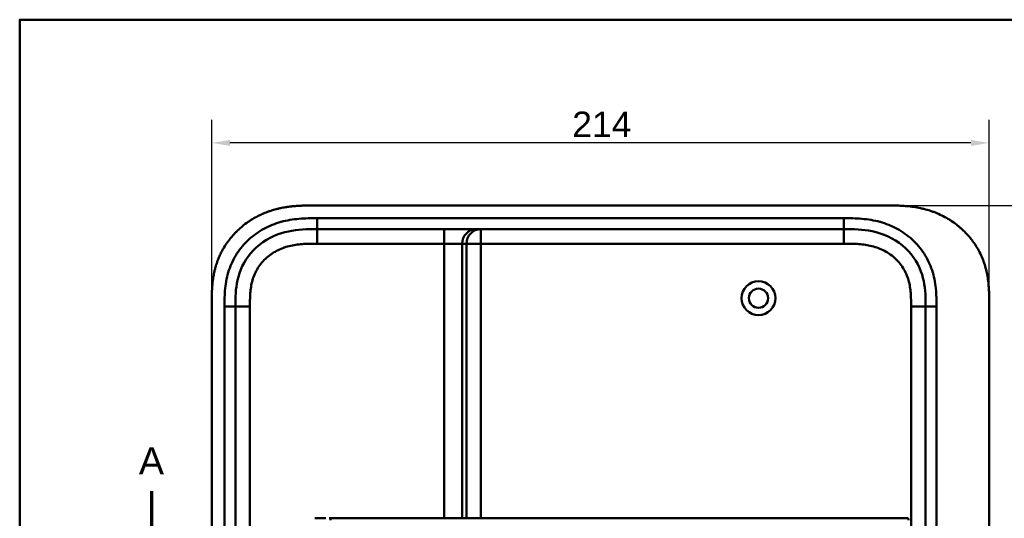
# Model space of a CAD drawing. Header units: millimetres. Extents: x 20 to 833, y 20 to 574.
# Tile 11 of 21: x 20 to 291, y 437 to 574. Entities that reach past the tile are written whole.
import ezdxf

# ---------------------------------------------------------------- set-up
doc = ezdxf.new("R2010")
doc.units = ezdxf.units.MM
doc.header["$LTSCALE"] = 2
for name, color, linetype, lineweight in [('Bemaßungen(DIN)', 7, 'Continuous', 25), ('Schnittansichtslinien(DIN)', 7, 'Continuous', 70), ('Sichtbare Kanten(DIN)', 7, 'Continuous', 50), ('Sichtbare tangentiale Kanten(DIN)', 7, 'Continuous', 50), ('Skizziergeometrie(DIN)', 7, 'Continuous', 50)]:
    doc.layers.add(name, color=color, linetype=linetype, lineweight=lineweight)
doc.styles.add('Aktuell-DINGroßer Text', font='arial.ttf')
doc.styles.add('STANDARD-DIN~0', font='arial.ttf')
doc.dimstyles.new('CAD-LAN', dxfattribs={"dimscale": 2, "dimtxt": 3.5, "dimasz": 2.5, "dimexe": 3.175, "dimexo": 0, "dimgap": 0.8, "dimtad": 1, "dimrnd": 1e-08, "dimtxsty": 'STANDARD-DIN~0', "dimcen": 0.09, "dimdle": 10, "dimclrd": 250, "dimclre": 250, "dimclrt": 250, "dimadec": 0, "dimazin": 2, "dimtfac": 1, "dimtmove": 0, "dimatfit": 3, "dimfxl": 1, "dimtolj": 1, "dimtzin": 0, "dimlwd": 25, "dimlwe": 25, "dimarcsym": 0})

# ---------------------------------------------------------------- blocks, each defined once
blk = doc.blocks.new('Ränder Standardrahmen')
at = {"layer": 'Skizziergeometrie(DIN)', "flags": 128}
blk.add_lwpolyline([(10, 10), (10, 287), (410, 287), (410, 10), (10, 10)], dxfattribs=at)
blk = doc.blocks.new('*D23')
at = {"layer": 'Bemaßungen(DIN)', "color": 250, "linetype": 'Continuous', "lineweight": 25, "true_color": 0x3f3f3f, "transparency": 16777216}
for p, q in [((72.88, 496.1), (72.88, 546.45)), ((286.88, 496.1), (286.88, 546.45)), ((281.88, 540.1), (77.88, 540.1))]:
    blk.add_line(p, q, dxfattribs=at)
at = {"layer": 'Bemaßungen(DIN)', "color": 250, "linetype": 'Continuous', "true_color": 0x3f3f3f, "transparency": 16777216}
for points in [[(77.88, 540.93), (77.88, 539.27), (72.88, 540.1)], [(281.88, 540.93), (281.88, 539.27), (286.88, 540.1)]]:
    blk.add_solid(points, dxfattribs=at)
at = {"layer": 'Defpoints', "color": 0, "linetype": 'Continuous', "transparency": 16777216}
for p in [(72.88, 540.1), (72.88, 496.1), (286.88, 496.1)]:
    blk.add_point(p, dxfattribs=at)
at = {"layer": 'Bemaßungen(DIN)', "color": 250, "linetype": 'Continuous', "lineweight": 25, "true_color": 0x3f3f3f, "transparency": 16777216, "insert": (172.11, 548.73), "char_height": 7, "attachment_point": 1, "style": 'STANDARD-DIN~0'}
blk.add_mtext('\\A1;214', dxfattribs=at)
blk = doc.blocks.new('*D24')
at = {"layer": 'Bemaßungen(DIN)', "color": 250, "linetype": 'Continuous', "lineweight": 25, "true_color": 0x3f3f3f, "transparency": 16777216}
for p, q in [((258.84, 522.88), (345.75, 522.88)), ((339.4, 517.88), (339.4, 282.88)), ((259.4, 277.88), (345.75, 277.88))]:
    blk.add_line(p, q, dxfattribs=at)
at = {"layer": 'Bemaßungen(DIN)', "color": 250, "linetype": 'Continuous', "true_color": 0x3f3f3f, "transparency": 16777216}
for points in [[(338.57, 517.88), (340.24, 517.88), (339.4, 522.88)], [(338.57, 282.88), (340.24, 282.88), (339.4, 277.88)]]:
    blk.add_solid(points, dxfattribs=at)
at = {"layer": 'Defpoints', "color": 0, "linetype": 'Continuous', "transparency": 16777216}
for p in [(258.84, 522.88), (259.4, 277.88), (339.4, 277.88)]:
    blk.add_point(p, dxfattribs=at)
at = {"layer": 'Bemaßungen(DIN)', "color": 250, "linetype": 'Continuous', "lineweight": 25, "true_color": 0x3f3f3f, "transparency": 16777216, "insert": (330.66, 392.56), "char_height": 7, "attachment_point": 1, "rotation": 90, "style": 'STANDARD-DIN~0'}
blk.add_mtext('\\A1;245', dxfattribs=at)
blk = doc.blocks.new('2DTransSchnitt0')
at = {"layer": 'Schnittansichtslinien(DIN)', "linetype": 'Continuous'}
blk.add_line((28.16, 222.16), (28.16, 215.95), dxfattribs=at)
at = {"layer": 'Schnittansichtslinien(DIN)', "insert": (26.4, 224.45), "char_height": 3.73, "attachment_point": 7, "style": 'Aktuell-DINGroßer Text'}
blk.add_mtext('A', dxfattribs=at)

msp = doc.modelspace()

# ---------------------------------------------------------------- linework, layer by layer
at = {"layer": 'Sichtbare Kanten(DIN)'}
for p, q in [((258.8445, 522.8838), (100.9224, 522.8838)), ((246.8454, 516.3838), (101.922, 516.3838)), ((72.8837, 496.0995), (72.8837, 304.6682)), ((286.8837, 496.0996), (286.8837, 304.6681)), ((79.3837, 305.6681), (79.3837, 495.0996)), ((269.3837, 495.0996), (269.3837, 305.6681)), ((105.5933, 436.8967), (105.5279, 436.8967))]:
    msp.add_line(p, q, dxfattribs=at)
for radius in [4.65, 2.65]:
    msp.add_circle((223.3837, 497.3838), radius, dxfattribs=at)
for points, knots in [([(100.9224, 522.8838), (100.3249, 522.8843), (99.2739, 522.8831), (98.0626, 522.8581), (97.1498, 522.8228), (96.5402, 522.79), (95.7774, 522.7359), (95.1667, 522.6815), (94.4033, 522.5981), (93.7928, 522.5183), (92.8781, 522.3772), (91.9668, 522.2071), (90.7604, 521.9292), (89.8639, 521.6814), (88.976, 521.4005), (88.3894, 521.1967), (87.5181, 520.8665), (86.6593, 520.5035), (85.3981, 519.8981), (84.3083, 519.2947), (82.9938, 518.4616), (81.9824, 517.7336), (80.7751, 516.7501), (79.8572, 515.9056), (78.7768, 514.7818), (77.9686, 513.8307), (77.0342, 512.5818), (76.3498, 511.5365), (75.6565, 510.3137), (75.2383, 509.4751), (74.856, 508.6203), (74.6192, 508.0426), (74.3461, 507.3118), (74.1461, 506.7204), (73.9195, 505.975), (73.7566, 505.3741), (73.539, 504.4672), (73.3563, 503.5535), (73.1685, 502.3283), (73.0668, 501.4086), (72.9914, 500.4898), (72.9535, 499.878), (72.9195, 499.1148), (72.9021, 498.5068), (72.8894, 497.7502), (72.8839, 496.997), (72.8836, 496.3981), (72.8837, 496.0995)], [0.000009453, 0.000009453, 0.000009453, 0.000009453, 0.041675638, 0.072925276, 0.083341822, 0.104174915, 0.114591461, 0.135424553, 0.1458411, 0.166674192, 0.177090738, 0.208340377, 0.229173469, 0.260423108, 0.270839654, 0.291672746, 0.302089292, 0.333338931, 0.354172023, 0.395838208, 0.416671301, 0.458337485, 0.479170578, 0.520836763, 0.541669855, 0.58333604, 0.604169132, 0.645835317, 0.666668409, 0.697918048, 0.708334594, 0.729167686, 0.739584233, 0.760417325, 0.770833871, 0.791666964, 0.80208351, 0.833333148, 0.854166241, 0.885415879, 0.895832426, 0.916665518, 0.927082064, 0.947915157, 0.958331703, 0.979164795, 0.999997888, 0.999997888, 0.999997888, 0.999997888]), ([(286.8837, 496.0996), (286.8838, 496.667), (286.8832, 497.8103), (286.8476, 499.2593), (286.7652, 500.7201), (286.6546, 501.8962), (286.4458, 503.3701), (286.2176, 504.5493), (285.8467, 506.0156), (285.479, 507.1792), (284.9268, 508.6127), (284.4103, 509.7391), (283.6716, 511.1122), (283.0071, 512.179), (282.0881, 513.4639), (281.2844, 514.4494), (280.2001, 515.6196), (279.2719, 516.5034), (278.0435, 517.5353), (277.0097, 518.3), (275.6628, 519.1742), (274.5452, 519.8065), (273.1078, 520.5097), (271.9294, 521.0018), (270.4306, 521.5287), (269.2147, 521.8802), (267.6827, 522.2358), (266.4508, 522.4556), (264.911, 522.6577), (263.6817, 522.7658), (262.1542, 522.8473), (260.6379, 522.8835), (259.4397, 522.8843), (258.8445, 522.8838)], [0.000002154, 0.000002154, 0.000002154, 0.000002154, 0.04166657, 0.08333314, 0.104166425, 0.145832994, 0.166666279, 0.208332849, 0.229166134, 0.270832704, 0.291665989, 0.333332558, 0.354165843, 0.395832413, 0.416665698, 0.458332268, 0.479165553, 0.520832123, 0.541665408, 0.583331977, 0.604165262, 0.645831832, 0.666665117, 0.708331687, 0.729164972, 0.770831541, 0.791664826, 0.833331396, 0.854164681, 0.895831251, 0.916664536, 0.958331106, 0.999997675, 0.999997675, 0.999997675, 0.999997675]), ([(79.3837, 495.0996), (79.3837, 497.5226), (79.4322, 499.9819), (79.9552, 502.324), (80.5464, 504.9709), (81.729, 507.5004), (83.5041, 509.6388), (85.4935, 512.0352), (88.1833, 513.8842), (91.1548, 514.9743), (93.597, 515.8702), (96.2132, 516.248), (98.8736, 516.3456), (99.8864, 516.3827), (100.9052, 516.3838), (101.922, 516.3838)], [-3.58789452, -3.58789452, -3.58789452, -3.58789452, -2.84565165, -2.84565165, -2.84565165, -2.00680472, -2.00680472, -2.00680472, -1.06673326, -1.06673326, -1.06673326, -0.29412273, -0.29412273, -0.29412273, 0, 0, 0, 0]), ([(246.8454, 516.3838), (249.4771, 516.3838), (252.1198, 516.334), (254.6413, 515.8145), (257.7118, 515.182), (260.6359, 513.8627), (263.0176, 511.8834), (265.327, 509.9643), (267.086, 507.4556), (268.1031, 504.7264), (268.9533, 502.4449), (269.2841, 500.0093), (269.3585, 497.5478), (269.3831, 496.7315), (269.3837, 495.9131), (269.3837, 495.0996)], [-3.58789452, -3.58789452, -3.58789452, -3.58789452, -2.82658281, -2.82658281, -2.82658281, -1.89951254, -1.89951254, -1.89951254, -1.00062991, -1.00062991, -1.00062991, -0.24922057, -0.24922057, -0.24922057, 0, 0, 0, 0]), ([(101.8877, 436.8577), (101.8792, 436.8575), (101.8707, 436.8573), (101.6607, 436.8525), (101.4593, 436.8474), (101.2441, 436.8413), (101.2297, 436.8409), (101.2152, 436.8405)], [0.3739325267, 0.3739325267, 0.3739325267, 0.3739325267, 0.3765972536, 0.3765972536, 0.4394731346, 0.4394731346, 0.4439879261, 0.4439879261, 0.4439879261, 0.4439879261]), ([(101.8877, 436.8577), (101.8877, 436.8577), (101.8879, 436.8577), (101.8882, 436.8577), (101.8883, 436.8577), (101.8888, 436.8578), (101.8892, 436.8578), (101.8907, 436.8578), (101.8918, 436.8578), (101.8964, 436.8579), (101.8999, 436.858), (101.9138, 436.8583), (101.9243, 436.8586), (101.9662, 436.8595), (101.9977, 436.8602), (102.124, 436.863), (102.2191, 436.865), (102.3447, 436.8675), (102.3752, 436.8681), (102.4209, 436.869), (102.4361, 436.8693), (102.459, 436.8697), (102.4666, 436.8699), (102.4781, 436.8701), (102.4819, 436.8702), (102.4877, 436.8703), (102.4896, 436.8703), (102.4925, 436.8704), (102.4934, 436.8704), (102.4949, 436.8704), (102.4954, 436.8704), (102.4961, 436.8704), (102.4963, 436.8704), (102.4967, 436.8704), (102.4968, 436.8704), (102.497, 436.8705), (102.4971, 436.8705), (102.4972, 436.8705), (102.4973, 436.8705), (102.4973, 436.8705)], [0, 0, 0, 0, 0.0000467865, 0.0000467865, 0.0000868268, 0.0000868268, 0.0002069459, 0.0002069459, 0.0005671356, 0.0005671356, 0.0016473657, 0.0016473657, 0.0048876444, 0.0048876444, 0.014608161, 0.014608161, 0.043771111, 0.043771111, 0.0530784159, 0.0530784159, 0.0577329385, 0.0577329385, 0.0600606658, 0.0600606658, 0.0612248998, 0.0612248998, 0.0618073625, 0.0618073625, 0.0620989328, 0.0620989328, 0.0622450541, 0.0622450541, 0.0623184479, 0.0623184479, 0.062355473, 0.062355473, 0.0623743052, 0.0623743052, 0.0623943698, 0.0623943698, 0.0623943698, 0.0623943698]), ([(103.1054, 436.8803), (103.0951, 436.8802), (103.0847, 436.8801), (102.881, 436.8771), (102.6889, 436.874), (102.4973, 436.8705)], [0.2476506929, 0.2476506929, 0.2476506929, 0.2476506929, 0.2508454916, 0.2508454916, 0.3105347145, 0.3105347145, 0.3105347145, 0.3105347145]), ([(103.1054, 436.8803), (103.1054, 436.8803), (103.1057, 436.8804), (103.1059, 436.8804), (103.1061, 436.8804), (103.1066, 436.8804), (103.1069, 436.8804), (103.1085, 436.8804), (103.1097, 436.8804), (103.1143, 436.8805), (103.1179, 436.8805), (103.1319, 436.8807), (103.1425, 436.8809), (103.1849, 436.8815), (103.2167, 436.8819), (103.3441, 436.8836), (103.4398, 436.8848), (103.5647, 436.8862), (103.5938, 436.8865), (103.6373, 436.887), (103.6519, 436.8871), (103.6737, 436.8874), (103.681, 436.8875), (103.6919, 436.8876), (103.6955, 436.8876), (103.701, 436.8877), (103.7028, 436.8877), (103.7055, 436.8877), (103.7064, 436.8877), (103.7078, 436.8877), (103.7083, 436.8877), (103.709, 436.8877), (103.7092, 436.8877), (103.7095, 436.8878), (103.7097, 436.8878), (103.7098, 436.8878), (103.7099, 436.8878), (103.71, 436.8878), (103.7101, 436.8878), (103.7101, 436.8878)], [0, 0, 0, 0, 0.0000439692, 0.0000439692, 0.0000839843, 0.0000839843, 0.0002040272, 0.0002040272, 0.0005640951, 0.0005640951, 0.0016441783, 0.0016441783, 0.0048842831, 0.0048842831, 0.0146045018, 0.0146045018, 0.0437659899, 0.0437659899, 0.0525931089, 0.0525931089, 0.0570070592, 0.0570070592, 0.0592142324, 0.0592142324, 0.0603179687, 0.0603179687, 0.0608699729, 0.0608699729, 0.061146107, 0.061146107, 0.0612843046, 0.0612843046, 0.061353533, 0.061353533, 0.0613882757, 0.0613882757, 0.061405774, 0.061405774, 0.061423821, 0.061423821, 0.061423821, 0.061423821]), ([(105.2217, 436.8964), (105.2217, 436.8964), (105.2218, 436.8964), (105.2219, 436.8964), (105.222, 436.8964), (105.2223, 436.8964), (105.2225, 436.8964), (105.2234, 436.8964), (105.224, 436.8964), (105.2263, 436.8964), (105.228, 436.8964), (105.2477, 436.8965), (105.2658, 436.8965), (105.3079, 436.8965), (105.332, 436.8966), (105.3883, 436.8966), (105.4204, 436.8966), (105.4634, 436.8967), (105.4741, 436.8967), (105.4885, 436.8967), (105.4921, 436.8967), (105.4969, 436.8967), (105.4981, 436.8967), (105.4997, 436.8967), (105.5001, 436.8967), (105.5006, 436.8967), (105.5008, 436.8967), (105.501, 436.8967), (105.5012, 436.8967), (105.5013, 436.8967)], [0, 0, 0, 0, 0.0000101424, 0.0000101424, 0.0000371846, 0.0000371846, 0.0001092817, 0.0001092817, 0.0003015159, 0.0003015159, 0.0008141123, 0.0008141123, 0.0062817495, 0.0062817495, 0.0135718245, 0.0135718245, 0.0232925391, 0.0232925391, 0.026532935, 0.026532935, 0.0276132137, 0.0276132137, 0.0279734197, 0.0279734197, 0.0280935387, 0.0280935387, 0.0281335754, 0.0281335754, 0.0281790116, 0.0281790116, 0.0281790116, 0.0281790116]), ([(254.6124, 436.8967), (254.1825, 436.8967), (253.742, 436.8967), (253.2921, 436.8967), (250.7613, 436.8967), (248.0202, 436.8967), (245.2792, 436.8967), (243.0298, 436.8967), (240.759, 436.8967), (238.4891, 436.8967), (228.3853, 436.8967), (218.2358, 436.8967), (208.1133, 436.8967), (191.2048, 436.8967), (174.2791, 436.8967), (157.3663, 436.8967), (148.9099, 436.8967), (140.4502, 436.8967), (131.9926, 436.8967), (127.7637, 436.8967), (123.5365, 436.8967), (119.3069, 436.8967), (116.6426, 436.8967), (113.9659, 436.8967), (111.3198, 436.8967), (109.7651, 436.8967), (108.2316, 436.8967), (106.6848, 436.8967), (106.3227, 436.8967), (105.9655, 436.8967), (105.5933, 436.8967)], [4.07565925, 4.07565925, 4.07565925, 4.07565925, 4.22350045, 4.22350045, 4.22350045, 5.05518551, 5.05518551, 5.05518551, 5.73767506, 5.73767506, 5.73767506, 8.77564564, 8.77564564, 8.77564564, 13.85025553, 13.85025553, 13.85025553, 16.38756047, 16.38756047, 16.38756047, 17.65621295, 17.65621295, 17.65621295, 18.45533812, 18.45533812, 18.45533812, 18.92486542, 18.92486542, 18.92486542, 19.03476242, 19.03476242, 19.03476242, 19.03476242]), ([(254.6156, 436.8967), (254.6156, 436.8967), (254.6157, 436.8967), (254.62, 436.8967), (254.6241, 436.8967), (254.6367, 436.8967), (254.6451, 436.8967), (254.6747, 436.8967), (254.6958, 436.8967), (254.7734, 436.8967), (254.8296, 436.8967), (255.1848, 436.8967), (255.4793, 436.8967), (255.9606, 436.8967), (256.1506, 436.8967), (256.4005, 436.8967), (256.4626, 436.8967), (256.5341, 436.8967), (256.5437, 436.8967), (256.5572, 436.8967), (256.5611, 436.8967), (256.565, 436.8967), (256.5651, 436.8967), (256.5651, 436.8967)], [0, 0, 0, 0, 0.000021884, 0.000021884, 0.001422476, 0.001422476, 0.004223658, 0.004223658, 0.011314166, 0.011314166, 0.030222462, 0.030222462, 0.131115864, 0.131115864, 0.198359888, 0.198359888, 0.22076996, 0.22076996, 0.22427144, 0.22427144, 0.225672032, 0.225672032, 0.225693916, 0.225693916, 0.225693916, 0.225693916]), ([(264.0884, 436.8971), (264.0885, 436.8971), (264.0885, 436.897), (264.0885, 436.897), (264.0892, 436.8956), (264.0883, 436.8956), (264.0885, 436.8971), (264.0887, 436.8986), (264.0897, 436.8967), (264.0903, 436.896), (264.0909, 436.8954), (264.0911, 436.897), (264.0917, 436.8972), (264.0923, 436.8974), (264.0933, 436.8961), (264.0941, 436.8963), (264.0945, 436.8964), (264.0948, 436.8967), (264.0952, 436.8969), (264.0956, 436.897), (264.0961, 436.8969), (264.0965, 436.8967), (264.0975, 436.8964), (264.0985, 436.8966), (264.0995, 436.8967), (264.1005, 436.8968), (264.1016, 436.8967), (264.1028, 436.8966), (264.1039, 436.8966), (264.105, 436.8967), (264.1062, 436.8967), (264.1073, 436.8967), (264.1085, 436.8967), (264.1097, 436.8966), (264.1109, 436.8966), (264.112, 436.8967), (264.1132, 436.8967), (264.1144, 436.8967), (264.1156, 436.8967), (264.1168, 436.8966), (264.118, 436.8966), (264.1192, 436.8967), (264.1204, 436.8967), (264.1217, 436.8967), (264.1229, 436.8967), (264.1242, 436.8967), (264.1255, 436.8966), (264.1267, 436.8967), (264.128, 436.8967), (264.1293, 436.8967), (264.1306, 436.8967), (264.132, 436.8967), (264.1333, 436.8967), (264.1347, 436.8967), (264.136, 436.8967), (264.1511, 436.8967), (264.1511, 436.8967), (263.3012, 436.8967), (262.7088, 436.8967), (261.6613, 436.8967), (260.1514, 436.8967), (259.1343, 436.8967), (257.92, 436.8967), (256.5569, 436.8967)], [0, 0, 0, 0, 0.00251826, 0.00251826, 0.00251826, 0.09494408, 0.09494408, 0.09494408, 0.18736989, 0.18736989, 0.18736989, 0.27979571, 0.27979571, 0.27979571, 0.37222152, 0.37222152, 0.37222152, 0.41843443, 0.41843443, 0.41843443, 0.46464734, 0.46464734, 0.46464734, 0.55707315, 0.55707315, 0.55707315, 0.64949897, 0.64949897, 0.64949897, 0.74192478, 0.74192478, 0.74192478, 0.8343506, 0.8343506, 0.8343506, 0.92677641, 0.92677641, 0.92677641, 1.01920223, 1.01920223, 1.01920223, 1.11162804, 1.11162804, 1.11162804, 1.20405386, 1.20405386, 1.20405386, 1.29647967, 1.29647967, 1.29647967, 1.38890549, 1.38890549, 1.38890549, 1.4813313, 1.4813313, 1.4813313, 2.57155218, 2.57155218, 2.57155218, 3.3314242, 3.3314242, 3.3314242, 3.8432408, 3.8432408, 3.8432408, 3.8432408]), ([(264.1005, 436.8968), (264.1005, 436.8968), (264.1006, 436.8968), (264.1032, 436.8968), (264.1057, 436.8968), (264.1117, 436.8968), (264.1152, 436.8968), (264.1249, 436.8968), (264.1311, 436.8967), (264.1429, 436.8967), (264.1485, 436.8967), (264.1541, 436.8967)], [0, 0, 0, 0, 0.00001783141, 0.00001783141, 0.0007794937, 0.0007794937, 0.00182523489, 0.00182523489, 0.0037615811, 0.0037615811, 0.00561209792, 0.00561209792, 0.00561209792, 0.00561209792]), ([(264.1069, 436.8967), (264.107, 436.8967), (264.1071, 436.8967), (264.1073, 436.8967), (264.1074, 436.8967), (264.1079, 436.8967), (264.1082, 436.8967), (264.1091, 436.8967), (264.1097, 436.8967), (264.1145, 436.8967), (264.1187, 436.8967), (264.13, 436.8967), (264.1366, 436.8967), (264.1439, 436.8967), (264.1453, 436.8967), (264.1467, 436.8967)], [0, 0, 0, 0, 0.00002221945, 0.00002221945, 0.00006665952, 0.00006665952, 0.00015554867, 0.00015554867, 0.00033339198, 0.00033339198, 0.00163428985, 0.00163428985, 0.00416480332, 0.00416480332, 0.00478012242, 0.00478012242, 0.00478012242, 0.00478012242]), ([(264.1139, 436.8967), (264.1139, 436.8967), (264.114, 436.8967), (264.1143, 436.8967), (264.1145, 436.8967), (264.1152, 436.8967), (264.1157, 436.8967), (264.1171, 436.8967), (264.118, 436.8967), (264.1207, 436.8967), (264.1223, 436.8967), (264.1253, 436.8967), (264.1267, 436.8967), (264.1306, 436.8967), (264.1328, 436.8967), (264.1363, 436.8967), (264.1377, 436.8967), (264.139, 436.8967)], [0, 0, 0, 0, 0.00001115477, 0.00001115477, 0.00008257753, 0.00008257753, 0.00022559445, 0.00022559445, 0.00051249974, 0.00051249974, 0.00108797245, 0.00108797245, 0.00166056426, 0.00166056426, 0.00279150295, 0.00279150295, 0.00357330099, 0.00357330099, 0.00357330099, 0.00357330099]), ([(264.139, 436.8967), (264.1393, 436.8967), (264.1394, 436.8967), (264.1397, 436.8967), (264.1399, 436.8967), (264.1404, 436.8967), (264.1406, 436.8967), (264.1413, 436.8967), (264.1416, 436.8967), (264.1448, 436.8967), (264.1467, 436.8967), (264.1514, 436.8967), (264.1533, 436.8967), (264.1589, 436.8967), (264.1615, 436.8967), (264.1744, 436.8966), (264.1777, 436.8966), (264.1845, 436.8966), (264.187, 436.8966), (264.1928, 436.8965), (264.1961, 436.8965), (264.2063, 436.8964), (264.214, 436.8963), (264.2366, 436.8959), (264.252, 436.8955), (264.329, 436.8923), (264.3914, 436.8862), (264.4802, 436.8604), (264.5092, 436.8488), (264.5627, 436.8179), (264.5876, 436.798), (264.6282, 436.7512), (264.6443, 436.7237), (264.6671, 436.6664), (264.6742, 436.636), (264.6822, 436.5751), (264.6833, 436.5443), (264.6806, 436.4373), (264.6679, 436.3615), (264.6562, 436.2859)], [0, 0, 0, 0, 0.000286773, 0.000286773, 0.000859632, 0.000859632, 0.002005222, 0.002005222, 0.004296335, 0.004296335, 0.022625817, 0.022625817, 0.031792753, 0.031792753, 0.041090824, 0.041090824, 0.04341208, 0.04341208, 0.044565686, 0.044565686, 0.045719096, 0.045719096, 0.048030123, 0.048030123, 0.052621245, 0.052621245, 0.071137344, 0.071137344, 0.080378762, 0.080378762, 0.089679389, 0.089679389, 0.098967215, 0.098967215, 0.108192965, 0.108192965, 0.117380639, 0.117380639, 0.140309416, 0.140309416, 0.140309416, 0.140309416])]:
    msp.add_open_spline(points, degree=3, knots=knots, dxfattribs=at)
for points in [[(104.2938, 436.8927), (104.0979, 436.8914), (103.9042, 436.8898), (103.7101, 436.8878)], [(105.5274, 436.8967), (105.5188, 436.8967), (105.5101, 436.8967), (105.5013, 436.8967)], [(264.0883, 436.8972), (264.0894, 436.8972), (264.0906, 436.8972), (264.0917, 436.8972)], [(264.0883, 436.8967), (264.0883, 436.8967), (264.0884, 436.8967), (264.0884, 436.8967)], [(264.0921, 436.8972), (264.1135, 436.8971), (264.1355, 436.897), (264.1581, 436.8967)]]:
    msp.add_open_spline(points, degree=3, dxfattribs=at)
at = {"layer": 'Sichtbare tangentiale Kanten(DIN)'}
for p, q in [((101.922, 516.3838), (101.922, 519.3832)), ((246.8453, 516.3838), (246.8453, 519.3838)), ((101.9209, 512.3838), (101.9209, 516.3838)), ((136.8094, 512.3838), (136.8094, 516.3838)), ((146.9811, 512.3838), (146.9811, 516.3838)), ((246.8659, 512.3838), (246.8659, 516.3838)), ((136.8094, 512.3838), (101.9209, 512.3838)), ((136.8094, 436.8967), (136.8094, 512.3838)), ((141.7904, 512.3838), (136.8094, 512.3838)), ((141.7904, 512.3838), (141.7904, 436.8967)), ((142.9964, 512.3838), (141.7904, 512.3838)), ((142.9964, 436.8967), (142.9964, 512.3838)), ((146.9811, 512.3838), (142.9964, 512.3838)), ((246.8659, 512.3838), (146.9811, 512.3838)), ((146.9811, 512.3838), (146.9811, 436.8967)), ((79.3837, 495.0995), (76.3837, 495.0995)), ((83.3837, 495.0994), (79.3837, 495.0994)), ((83.3837, 495.0994), (83.3837, 305.6682)), ((265.3837, 305.6683), (265.3837, 495.0995)), ((265.3837, 495.0994), (269.3837, 495.0994)), ((269.3837, 495.0995), (272.3834, 495.0995))]:
    msp.add_line(p, q, dxfattribs=at)
for points, knots in [([(101.922, 519.3832), (101.7067, 519.3832), (101.4914, 519.3832), (101.2761, 519.3831), (101.0743, 519.383), (100.8726, 519.3822), (100.6709, 519.3809), (100.57, 519.3803), (100.4692, 519.3796), (100.3683, 519.3786), (100.0728, 519.3758), (99.7775, 519.3712), (99.4607, 519.364), (99.453, 519.3638), (99.4454, 519.3636), (99.4377, 519.3635), (98.5509, 519.3429), (97.7536, 519.3043), (96.9461, 519.2369), (96.9314, 519.2357), (96.9167, 519.2345), (96.902, 519.2332), (96.0812, 519.1637), (95.2525, 519.0625), (94.4294, 518.9231), (94.4214, 518.9217), (94.4134, 518.9203), (94.4054, 518.919), (93.5788, 518.7782), (92.7578, 518.5989), (91.9473, 518.3756), (91.941, 518.3738), (91.9347, 518.3721), (91.9284, 518.3704), (90.2953, 517.9189), (88.6994, 517.284), (87.2255, 516.4851), (85.7407, 515.6801), (84.3279, 514.6789), (83.0801, 513.5339), (81.8308, 512.3877), (80.706, 511.0585), (79.7919, 509.6434), (78.8813, 508.2334), (78.1364, 506.6718), (77.6032, 505.0651), (77.602, 505.0615), (77.6008, 505.0579), (77.5996, 505.0543), (77.3354, 504.2567), (77.1192, 503.4379), (76.9495, 502.6146), (76.9481, 502.6077), (76.9467, 502.6008), (76.9452, 502.5939), (76.7771, 501.7744), (76.6536, 500.9428), (76.5686, 500.1202), (76.5672, 500.1062), (76.5657, 500.0922), (76.5643, 500.0782), (76.482, 499.2692), (76.4345, 498.4652), (76.409, 497.5968), (76.4086, 497.5835), (76.4082, 497.5701), (76.4078, 497.5568), (76.3838, 496.7124), (76.3836, 495.9061), (76.3837, 495.0995)], [37.4953956, 37.4953956, 37.4953956, 37.4953956, 37.55998693, 37.55998693, 37.55998693, 37.62051268, 37.62051268, 37.62051268, 37.65077556, 37.65077556, 37.65077556, 37.73943008, 37.73943008, 37.73943008, 37.74156418, 37.74156418, 37.74156418, 37.98891557, 37.98891557, 37.98891557, 37.99341735, 37.99341735, 37.99341735, 38.24473497, 38.24473497, 38.24473497, 38.24718527, 38.24718527, 38.24718527, 38.4996214, 38.4996214, 38.4996214, 38.50158311, 38.50158311, 38.50158311, 39.01032671, 39.01032671, 39.01032671, 39.52288449, 39.52288449, 39.52288449, 40.03604062, 40.03604062, 40.03604062, 40.5473013, 40.5473013, 40.5473013, 40.54844344, 40.54844344, 40.54844344, 40.80218495, 40.80218495, 40.80218495, 40.80430627, 40.80430627, 40.80430627, 41.05683804, 41.05683804, 41.05683804, 41.06113391, 41.06113391, 41.06113391, 41.30957938, 41.30957938, 41.30957938, 41.31339351, 41.31339351, 41.31339351, 41.55534042, 41.55534042, 41.55534042, 41.55534042]), ([(272.3595, 497.5568), (272.3337, 498.4641), (272.2854, 499.2692), (272.203, 500.0782), (272.2016, 500.0922), (272.2002, 500.1062), (272.1987, 500.1202), (272.1138, 500.9428), (271.9902, 501.7744), (271.8221, 502.5939), (271.8207, 502.6008), (271.8193, 502.6077), (271.8178, 502.6146), (271.6482, 503.4379), (271.4319, 504.2567), (271.1677, 505.0543), (271.1665, 505.0579), (271.1653, 505.0615), (271.1641, 505.0651), (270.631, 506.6718), (269.8861, 508.2334), (268.9754, 509.6434), (268.0614, 511.0585), (266.9366, 512.3877), (265.6873, 513.5339), (264.4394, 514.6789), (263.0267, 515.6801), (261.5418, 516.4851), (260.068, 517.284), (258.472, 517.9189), (256.839, 518.3703), (256.8327, 518.3721), (256.8264, 518.3738), (256.82, 518.3756), (256.0096, 518.5989), (255.1883, 518.7782), (254.3618, 518.919), (254.3538, 518.9204), (254.3459, 518.9217), (254.3379, 518.9231), (253.5148, 519.0625), (252.6863, 519.1637), (251.8654, 519.2332), (251.8507, 519.2345), (251.8359, 519.2357), (251.8212, 519.2369), (251.0137, 519.3043), (250.217, 519.3425), (249.3495, 519.3632), (249.3352, 519.3636), (249.3209, 519.3639), (249.3067, 519.3642), (248.4591, 519.3838), (247.6523, 519.3839), (246.8453, 519.3838)], [19.18890158, 19.18890158, 19.18890158, 19.18890158, 19.43734706, 19.43734706, 19.43734706, 19.4416429, 19.4416429, 19.4416429, 19.69417468, 19.69417468, 19.69417468, 19.69629599, 19.69629599, 19.69629599, 19.95003749, 19.95003749, 19.95003749, 19.95117963, 19.95117963, 19.95117963, 20.46244031, 20.46244031, 20.46244031, 20.97559642, 20.97559642, 20.97559642, 21.48815418, 21.48815418, 21.48815418, 21.99689777, 21.99689777, 21.99689777, 21.99886783, 21.99886783, 21.99886783, 22.2512956, 22.2512956, 22.2512956, 22.25372752, 22.25372752, 22.25372752, 22.50506352, 22.50506352, 22.50506352, 22.509571, 22.509571, 22.509571, 22.75691668, 22.75691668, 22.75691668, 22.760988, 22.760988, 22.760988, 23.00307279, 23.00307279, 23.00307279, 23.00307279]), ([(101.9209, 512.3838), (101.7609, 512.3838), (101.601, 512.3838), (101.441, 512.3838), (100.9945, 512.3836), (100.548, 512.3818), (100.1016, 512.3752), (99.8732, 512.3718), (99.6447, 512.3672), (99.4162, 512.3609), (99.34, 512.3588), (99.2639, 512.3566), (99.1845, 512.354), (98.8745, 512.3439), (98.5801, 512.331), (98.2747, 512.3134), (98.2673, 512.313), (98.2599, 512.3125), (98.2524, 512.3121), (97.6352, 512.276), (97.0473, 512.2242), (96.4542, 512.1484), (96.445, 512.1472), (96.4357, 512.1461), (96.4265, 512.1449), (95.8264, 512.0674), (95.2342, 511.9664), (94.6446, 511.835), (94.6392, 511.8338), (94.6339, 511.8326), (94.6286, 511.8314), (94.0294, 511.6972), (93.433, 511.5313), (92.8535, 511.3329), (92.8501, 511.3317), (92.8467, 511.3305), (92.8433, 511.3294), (92.2568, 511.1281), (91.676, 510.8896), (91.1171, 510.6169), (90.558, 510.3442), (90.0133, 510.0338), (89.4936, 509.6894), (88.9738, 509.3449), (88.4757, 508.9641), (88.0085, 508.5522), (87.5382, 508.1376), (87.0934, 507.686), (86.6876, 507.2096), (86.2833, 506.7351), (85.9103, 506.2269), (85.5793, 505.6989), (85.2502, 505.1742), (84.9569, 504.6203), (84.7076, 504.0558), (84.4607, 503.4967), (84.2511, 502.9136), (84.0817, 502.3253), (84.0805, 502.3211), (84.0792, 502.3169), (84.078, 502.3127), (83.9121, 501.7347), (83.7833, 501.1477), (83.6852, 500.5539), (83.6837, 500.5451), (83.6822, 500.5362), (83.6808, 500.5273), (83.5844, 499.9383), (83.5182, 499.3491), (83.4728, 498.7325), (83.4722, 498.725), (83.4717, 498.7175), (83.4711, 498.71), (83.449, 498.4054), (83.433, 498.1114), (83.4207, 497.81), (83.408, 497.4997), (83.3996, 497.1912), (83.3941, 496.8834), (83.3835, 496.2868), (83.3836, 495.6924), (83.3837, 495.0994)], [0, 0, 0, 0, 0.04798585, 0.04798585, 0.04798585, 0.18192978, 0.18192978, 0.18192978, 0.25049345, 0.25049345, 0.25049345, 0.27334755, 0.27334755, 0.27334755, 0.36260262, 0.36260262, 0.36260262, 0.36476397, 0.36476397, 0.36476397, 0.54481877, 0.54481877, 0.54481877, 0.54762733, 0.54762733, 0.54762733, 0.72976946, 0.72976946, 0.72976946, 0.73141863, 0.73141863, 0.73141863, 0.91653566, 0.91653566, 0.91653566, 0.91761984, 0.91761984, 0.91761984, 1.10501897, 1.10501897, 1.10501897, 1.29248153, 1.29248153, 1.29248153, 1.47996488, 1.47996488, 1.47996488, 1.66867161, 1.66867161, 1.66867161, 1.85663915, 1.85663915, 1.85663915, 2.04349405, 2.04349405, 2.04349405, 2.22857285, 2.22857285, 2.22857285, 2.22989482, 2.22989482, 2.22989482, 2.41168802, 2.41168802, 2.41168802, 2.41440577, 2.41440577, 2.41440577, 2.59474922, 2.59474922, 2.59474922, 2.59694191, 2.59694191, 2.59694191, 2.68618508, 2.68618508, 2.68618508, 2.77802993, 2.77802993, 2.77802993, 2.95602402, 2.95602402, 2.95602402, 2.95602402]), ([(265.3837, 495.0995), (265.3837, 495.3345), (265.3837, 495.5695), (265.3832, 495.8045), (265.3829, 495.9481), (265.382, 496.0917), (265.381, 496.2352), (265.3805, 496.307), (265.3799, 496.3788), (265.3792, 496.4506), (265.3778, 496.5942), (265.3757, 496.7377), (265.3732, 496.8813), (265.3718, 496.9574), (265.3703, 497.0335), (265.3686, 497.1095), (265.3669, 497.1856), (265.365, 497.2617), (265.3628, 497.3378), (265.3586, 497.4899), (265.3536, 497.642), (265.3471, 497.7997), (265.3346, 498.1076), (265.3186, 498.4014), (265.2965, 498.7056), (265.296, 498.7131), (265.2954, 498.7206), (265.2949, 498.7281), (265.2496, 499.344), (265.1837, 499.9324), (265.0876, 500.5207), (265.0862, 500.5296), (265.0847, 500.5385), (265.0833, 500.5473), (264.9855, 501.1404), (264.8571, 501.7267), (264.6918, 502.3041), (264.6906, 502.3083), (264.6894, 502.3125), (264.6881, 502.3167), (264.5192, 502.9044), (264.3104, 503.4869), (264.0643, 504.0455), (263.8158, 504.6096), (263.5233, 505.163), (263.1953, 505.6875), (262.8652, 506.2151), (262.4932, 506.723), (262.0901, 507.1975), (261.686, 507.6731), (261.2431, 508.124), (260.7748, 508.5381), (260.308, 508.951), (259.8103, 509.3326), (259.2908, 509.6781), (258.7722, 510.0229), (258.2286, 510.3337), (257.6706, 510.607), (257.1127, 510.8802), (256.5329, 511.1194), (255.9474, 511.3213), (255.9441, 511.3225), (255.9407, 511.3236), (255.9373, 511.3248), (255.3587, 511.5239), (254.7632, 511.6906), (254.1649, 511.8255), (254.1596, 511.8267), (254.1543, 511.8279), (254.1491, 511.8291), (253.5602, 511.9613), (252.9686, 512.0631), (252.3692, 512.1412), (252.36, 512.1424), (252.3509, 512.1436), (252.3417, 512.1448), (251.7493, 512.2212), (251.1618, 512.2737), (250.5454, 512.3103), (250.538, 512.3108), (250.5307, 512.3112), (250.5234, 512.3116), (250.2184, 512.3295), (249.9244, 512.3425), (249.6234, 512.3526), (249.314, 512.363), (249.006, 512.37), (248.6987, 512.3746), (248.0856, 512.3839), (247.4754, 512.384), (246.8659, 512.3838)], [0, 0, 0, 0, 0.07049582, 0.07049582, 0.07049582, 0.11358018, 0.11358018, 0.11358018, 0.13512236, 0.13512236, 0.13512236, 0.17820672, 0.17820672, 0.17820672, 0.20103674, 0.20103674, 0.20103674, 0.22386677, 0.22386677, 0.22386677, 0.26952681, 0.26952681, 0.26952681, 0.35865628, 0.35865628, 0.35865628, 0.3608469, 0.3608469, 0.3608469, 0.54095969, 0.54095969, 0.54095969, 0.54367641, 0.54367641, 0.54367641, 0.72524064, 0.72524064, 0.72524064, 0.72656444, 0.72656444, 0.72656444, 0.91141448, 0.91141448, 0.91141448, 1.0980359, 1.0980359, 1.0980359, 1.28576856, 1.28576856, 1.28576856, 1.47393697, 1.47393697, 1.47393697, 1.66150152, 1.66150152, 1.66150152, 1.84874402, 1.84874402, 1.84874402, 2.03592531, 2.03592531, 2.03592531, 2.0369996, 2.0369996, 2.0369996, 2.22191769, 2.22191769, 2.22191769, 2.22355177, 2.22355177, 2.22355177, 2.40551847, 2.40551847, 2.40551847, 2.40829945, 2.40829945, 2.40829945, 2.58818747, 2.58818747, 2.58818747, 2.59032342, 2.59032342, 2.59032342, 2.67949172, 2.67949172, 2.67949172, 2.77116466, 2.77116466, 2.77116466, 2.95408383, 2.95408383, 2.95408383, 2.95408383]), ([(272.3834, 495.0996), (272.3834, 495.219), (272.3834, 495.3384), (272.3834, 495.5578), (272.3834, 495.6578), (272.3829, 495.8577), (272.3825, 495.9576), (272.3796, 496.5574), (272.3737, 497.0573), (272.3595, 497.5568)], [18.94311531, 18.94311531, 18.94311531, 18.94311531, 18.978937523, 18.978937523, 19.008932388, 19.008932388, 19.038927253, 19.038927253, 19.188901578, 19.188901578, 19.188901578, 19.188901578]), ([(105.5933, 436.8967), (105.5632, 436.8967), (105.539, 436.8469), (105.5332, 436.6591), (105.5301, 436.5581), (105.532, 436.4281), (105.5345, 436.2861)], [0, 0, 0, 0, 0.6504188, 0.6504188, 0.6504188, 1, 1, 1, 1])]:
    msp.add_open_spline(points, degree=3, knots=knots, dxfattribs=at)
for points in [[(246.8453, 519.3838), (198.5376, 519.3838), (150.2299, 519.3838), (101.922, 519.3832)], [(145.7752, 516.3838), (143.5744, 516.3838), (141.7904, 514.593), (141.7904, 512.3838)], [(142.9964, 512.3838), (142.9964, 514.593), (144.7804, 516.3838), (146.9811, 516.3838)], [(76.3837, 495.0995), (76.3837, 431.9558), (76.3837, 368.8121), (76.384, 305.6681)], [(272.3837, 305.6681), (272.3837, 368.8119), (272.3837, 431.9556), (272.3834, 495.0995)]]:
    msp.add_open_spline(points, degree=3, dxfattribs=at)

# ---------------------------------------------------------------- block references
at = {"xscale": 2, "yscale": 2, "zscale": 2}
msp.add_blockref('Ränder Standardrahmen', (0, 0), dxfattribs=at)
at = {"layer": 'Schnittansichtslinien(DIN)', "xscale": 2, "yscale": 2, "zscale": 2}
msp.add_blockref('2DTransSchnitt0', (0, 0), dxfattribs=at)

# ---------------------------------------------------------------- dimensions: what is measured, and where the dimension line sits
at = {"layer": 'Bemaßungen(DIN)', "color": 250, "linetype": 'Continuous', "lineweight": 25, "true_color": 0x3f3f3f}
dim = msp.add_linear_dim(base=(72.8837, 540.0995), p1=(286.8837, 496.0996), p2=(72.8837, 496.0995), dimstyle='CAD-LAN', override={"dimgap": 0.8, "dimdec": 2, "dimtol": 0, "dimlim": 0, "dimtp": 0, "dimtm": 0, "dimtdec": 2, "dimtofl": 0, "dimatfit": 1}, dxfattribs=at)
dim.commit()
dim.dimension.update_dxf_attribs({"geometry": '*D23', "text_midpoint": (179.8837, 540.0995), "dimtype": 160})
dim = msp.add_linear_dim(base=(339.4046, 277.8839), p1=(258.8445, 522.8838), p2=(259.4046, 277.8839), angle=90, dimstyle='CAD-LAN', override={"dimgap": 0.8, "dimdec": 2, "dimtol": 0, "dimlim": 0, "dimtp": 0, "dimtm": 0, "dimtdec": 2, "dimtofl": 0, "dimatfit": 1}, dxfattribs=at)
dim.commit()
dim.dimension.update_dxf_attribs({"geometry": '*D24', "text_midpoint": (339.4046, 400.3839), "dimtype": 160})

doc.saveas('drawing.dxf')
